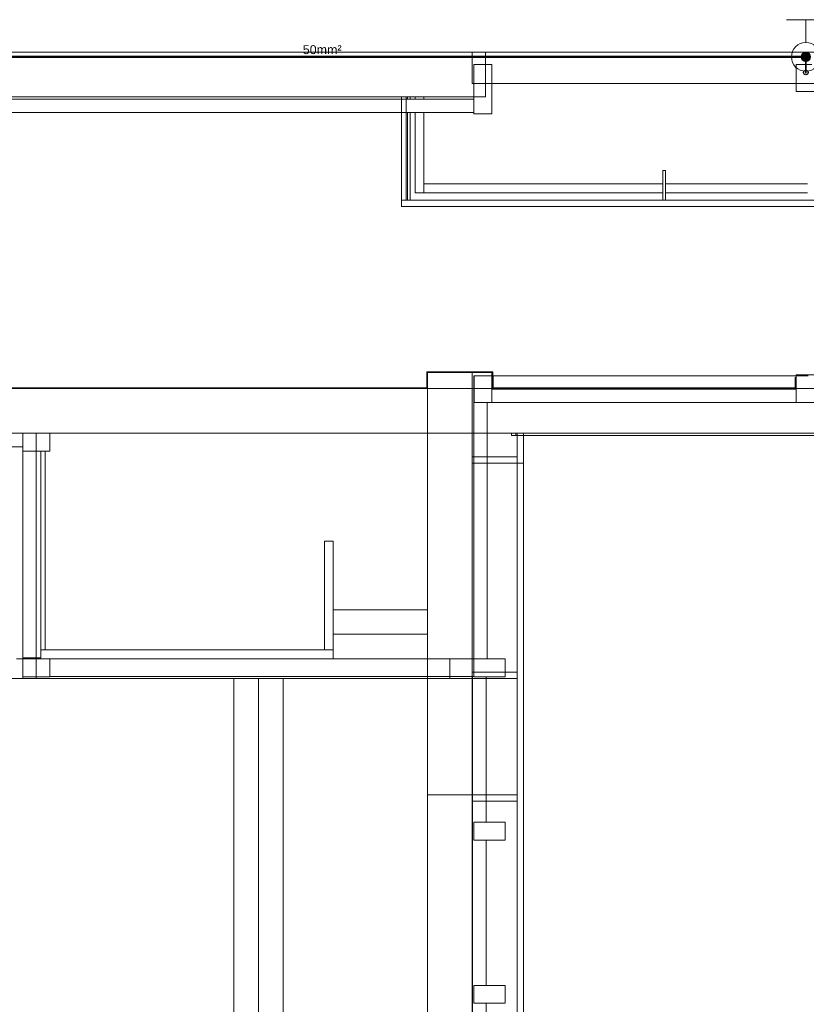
# Model space of a CAD drawing. Header units: millimetres. Extents: x 4477830 to 4478275, y -30323838 to -30323445.
# Tile 5 of 124: x 4477969 to 4477986, y -30323775 to -30323752. Entities that reach past the tile are written whole.
import ezdxf

# ---------------------------------------------------------------- set-up
doc = ezdxf.new("R2010")
doc.units = ezdxf.units.MM
doc.linetypes.add('NULL', pattern=[0])
for name, color, linetype, lineweight in [('IFC-Lance de escada-Contorno', 32, 'Continuous', 5), ('IFC-Parede padrão-Contorno', 44, 'Continuous', 5), ('IFC-Parede-Contorno', 42, 'Continuous', 5), ('IFC-Pilar-Contorno', 83, 'Continuous', 5), ('IFC-Viga-Contorno', 66, 'Continuous', 5), ('Nível 1', 7, 'Continuous', 0), ('P-Simbol', 5, 'Continuous', 20), ('PR-Condutos', 150, 'Continuous', 25), ('PR-Haste de aterramento', 9, 'Continuous', 18), ('PR-Textos conduto', 7, 'Continuous', 9)]:
    doc.layers.add(name, color=color, linetype=linetype, lineweight=lineweight)
doc.styles.add('ARIAL', font='arial.ttf')

msp = doc.modelspace()

# ---------------------------------------------------------------- hatches: boundary and pattern name
at = {"layer": 'P-Simbol', "linetype": 'Continuous'}
msp.add_hatch(color=5, dxfattribs=at).paths.add_polyline_path([(4477986.442, -30323753.325), (4477986.442, -30323753.316), (4477986.441, -30323753.307), (4477986.439, -30323753.298), (4477986.436, -30323753.29), (4477986.432, -30323753.281), (4477986.428, -30323753.273), (4477986.423, -30323753.265), (4477986.418, -30323753.258), (4477986.412, -30323753.251), (4477986.405, -30323753.245), (4477986.398, -30323753.24), (4477986.39, -30323753.235), (4477986.382, -30323753.23), (4477986.373, -30323753.227), (4477986.365, -30323753.224), (4477986.356, -30323753.222), (4477986.347, -30323753.221), (4477986.337, -30323753.221), (4477986.328, -30323753.221), (4477986.319, -30323753.222), (4477986.31, -30323753.224), (4477986.302, -30323753.227), (4477986.293, -30323753.23), (4477986.285, -30323753.235), (4477986.277, -30323753.24), (4477986.27, -30323753.245), (4477986.263, -30323753.251), (4477986.257, -30323753.258), (4477986.252, -30323753.265), (4477986.247, -30323753.273), (4477986.242, -30323753.281), (4477986.239, -30323753.29), (4477986.236, -30323753.298), (4477986.234, -30323753.307), (4477986.233, -30323753.316), (4477986.233, -30323753.325), (4477986.233, -30323753.335), (4477986.234, -30323753.344), (4477986.236, -30323753.353), (4477986.239, -30323753.361), (4477986.242, -30323753.37), (4477986.247, -30323753.378), (4477986.252, -30323753.386), (4477986.257, -30323753.393), (4477986.263, -30323753.4), (4477986.27, -30323753.406), (4477986.277, -30323753.411), (4477986.285, -30323753.416), (4477986.293, -30323753.42), (4477986.302, -30323753.424), (4477986.31, -30323753.427), (4477986.319, -30323753.429), (4477986.328, -30323753.43), (4477986.337, -30323753.43), (4477986.347, -30323753.43), (4477986.356, -30323753.429), (4477986.365, -30323753.427), (4477986.373, -30323753.424), (4477986.382, -30323753.42), (4477986.39, -30323753.416), (4477986.398, -30323753.411), (4477986.405, -30323753.406), (4477986.412, -30323753.4), (4477986.418, -30323753.393), (4477986.423, -30323753.386), (4477986.428, -30323753.378), (4477986.432, -30323753.37), (4477986.436, -30323753.361), (4477986.439, -30323753.353), (4477986.441, -30323753.344), (4477986.442, -30323753.335)])
at = {"layer": 'PR-Condutos', "linetype": 'Continuous', "true_color": 0x105689}
for points in [[(4477965.035, -30323753.317), (4477986.313, -30323753.318), (4477986.324, -30323753.317)], [(4477965.035, -30323753.318), (4477986.306, -30323753.319), (4477986.324, -30323753.318)], [(4477986.324, -30323753.319), (4477965.035, -30323753.319), (4477986.316, -30323753.322)], [(4477986.324, -30323753.322), (4477965.035, -30323753.322), (4477986.31, -30323753.325)], [(4477986.316, -30323753.329), (4477986.324, -30323753.325), (4477965.035, -30323753.325)], [(4477986.32, -30323753.331), (4477986.324, -30323753.329), (4477965.035, -30323753.329)], [(4477986.323, -30323753.333), (4477986.324, -30323753.331), (4477965.035, -30323753.331)], [(4477986.32, -30323753.333), (4477986.324, -30323753.333), (4477965.035, -30323753.333)], [(4477986.342, -30323753.318), (4477965.055, -30323753.317), (4477965.055, -30323753.318)], [(4477986.342, -30323753.319), (4477965.055, -30323753.318), (4477965.055, -30323753.319)], [(4477986.342, -30323753.322), (4477965.055, -30323753.319), (4477965.055, -30323753.322)], [(4477986.282, -30323753.325), (4477965.055, -30323753.322), (4477965.055, -30323753.325), (4477986.282, -30323753.325)], [(4477986.342, -30323753.329), (4477965.055, -30323753.325), (4477965.055, -30323753.329)], [(4477986.342, -30323753.331), (4477965.055, -30323753.329), (4477965.055, -30323753.331)], [(4477986.342, -30323753.333), (4477965.055, -30323753.331), (4477965.055, -30323753.333)], [(4477986.249, -30323753.333), (4477965.055, -30323753.333), (4477965.055, -30323753.333)], [(4477986.337, -30323753.274), (4477986.299, -30323753.419), (4477986.376, -30323753.419)], [(4477986.331, -30323753.333), (4477986.33, -30323753.317), (4477986.33, -30323753.673)], [(4477986.331, -30323753.667), (4477986.331, -30323753.333), (4477986.33, -30323753.672)], [(4477986.333, -30323753.317), (4477986.331, -30323753.317), (4477986.331, -30323753.667)], [(4477986.333, -30323753.667), (4477986.333, -30323753.339), (4477986.331, -30323753.669)], [(4477986.342, -30323753.317), (4477986.333, -30323753.317), (4477986.333, -30323753.666), (4477986.336, -30323753.341), (4477986.337, -30323753.668), (4477986.34, -30323753.343), (4477986.34, -30323753.668)], [(4477986.355, -30323753.319), (4477986.333, -30323753.322), (4478000.755, -30323753.325), (4478000.755, -30323753.322)], [(4478000.747, -30323753.329), (4478000.755, -30323753.325), (4477986.333, -30323753.325)], [(4477986.342, -30323753.467), (4477986.342, -30323753.317), (4477986.34, -30323753.668)], [(4477986.343, -30323753.668), (4477986.343, -30323753.338), (4477986.34, -30323753.666)], [(4477986.345, -30323753.317), (4477986.342, -30323753.317), (4477986.342, -30323753.467), (4477986.343, -30323753.338), (4477986.343, -30323753.67)], [(4477986.345, -30323753.67), (4477986.345, -30323753.333), (4477986.343, -30323753.667)], [(4477986.345, -30323753.333), (4477986.345, -30323753.673), (4477986.345, -30323753.674)], [(4477986.345, -30323753.333), (4477986.345, -30323753.672), (4477986.345, -30323753.337)], [(4477986.337, -30323753.666), (4477986.336, -30323753.341), (4477986.334, -30323753.667)], [(4477986.34, -30323753.666), (4477986.34, -30323753.34), (4477986.337, -30323753.666)], [(4477986.345, -30323753.408), (4477986.345, -30323753.671), (4477986.345, -30323753.673)]]:
    msp.add_hatch(color=146, dxfattribs=at).paths.add_polyline_path(points)

# ---------------------------------------------------------------- linework, layer by layer
at = {"layer": 'IFC-Lance de escada-Contorno', "color": 8, "lineweight": 5}
for p, q in [((4477975.757, -30323765.713), (4477977.868, -30323765.713)), ((4477975.757, -30323766.812), (4477975.757, -30323766.263)), ((4477975.757, -30323766.263), (4477977.868, -30323766.263)), ((4477973.532, -30323781.511), (4477973.532, -30323767.253)), ((4477974.082, -30323781.511), (4477974.082, -30323767.253)), ((4477974.632, -30323781.511), (4477974.632, -30323767.253))]:
    msp.add_line(p, q, dxfattribs=at)
at = {"layer": 'IFC-Parede padrão-Contorno', "color": 8, "lineweight": 5}
for p, q in [((4477966.466, -30323753.219), (4477971.786, -30323753.219)), ((4477971.786, -30323753.219), (4477979.163, -30323753.219)), ((4477979.163, -30323753.638), (4477979.163, -30323753.219)), ((4477979.163, -30323754.219), (4477979.163, -30323753.638)), ((4477966.466, -30323754.219), (4477973.843, -30323754.219)), ((4477973.843, -30323754.219), (4477979.163, -30323754.219)), ((4477977.287, -30323754.334), (4477977.287, -30323754.219)), ((4477977.387, -30323756.419), (4477977.387, -30323754.219)), ((4477977.417, -30323754.273), (4477977.417, -30323754.219)), ((4477977.477, -30323754.273), (4477977.477, -30323754.219)), ((4477977.587, -30323754.273), (4477977.587, -30323754.219)), ((4477977.787, -30323754.273), (4477977.787, -30323754.219)), ((4477977.287, -30323756.534), (4477977.287, -30323754.334)), ((4477977.417, -30323756.534), (4477977.417, -30323754.573)), ((4477977.477, -30323756.534), (4477977.477, -30323754.573)), ((4477977.587, -30323756.373), (4477977.587, -30323754.573)), ((4477977.787, -30323756.373), (4477977.787, -30323754.573)), ((4477983.137, -30323756.534), (4477983.137, -30323755.874)), ((4477983.137, -30323755.874), (4477983.197, -30323755.874)), ((4477983.197, -30323756.534), (4477983.197, -30323755.874)), ((4477983.197, -30323756.173), (4477986.377, -30323756.173)), ((4477977.387, -30323756.534), (4477977.387, -30323756.419)), ((4477977.587, -30323756.373), (4477977.787, -30323756.373)), ((4477983.197, -30323756.373), (4477986.377, -30323756.373)), ((4477977.287, -30323756.534), (4477993.232, -30323756.534)), ((4477977.287, -30323756.541), (4477977.287, -30323756.534)), ((4477977.287, -30323756.674), (4477977.287, -30323756.541)), ((4477977.287, -30323756.674), (4477978.12, -30323756.674)), ((4477978.12, -30323756.674), (4477994.066, -30323756.674)), ((4477977.848, -30323760.379), (4477977.856, -30323760.379)), ((4477977.848, -30323760.621), (4477977.848, -30323760.379)), ((4477977.856, -30323760.379), (4477977.868, -30323760.379)), ((4477977.868, -30323760.379), (4477978.384, -30323760.379)), ((4477977.868, -30323760.518), (4477977.868, -30323760.379)), ((4477977.868, -30323760.399), (4477978.792, -30323760.399)), ((4477978.384, -30323760.379), (4477979.308, -30323760.379)), ((4477978.792, -30323760.399), (4477979.308, -30323760.399)), ((4477979.308, -30323760.379), (4477979.315, -30323760.379)), ((4477979.308, -30323760.608), (4477979.308, -30323760.379)), ((4477979.315, -30323760.379), (4477979.328, -30323760.379)), ((4477979.328, -30323760.511), (4477979.328, -30323760.379)), ((4477979.328, -30323760.739), (4477979.328, -30323760.511)), ((4477986.097, -30323760.509), (4477986.104, -30323760.509)), ((4477986.097, -30323760.656), (4477986.097, -30323760.509)), ((4477986.104, -30323760.509), (4477986.117, -30323760.509)), ((4477986.117, -30323760.463), (4477986.117, -30323760.45)), ((4477986.117, -30323760.45), (4477986.267, -30323760.45)), ((4477986.117, -30323760.47), (4477986.117, -30323760.463)), ((4477986.117, -30323760.47), (4477986.387, -30323760.47)), ((4477986.117, -30323760.593), (4477986.117, -30323760.509)), ((4477986.267, -30323760.45), (4477986.537, -30323760.45)), ((4477966.466, -30323760.739), (4477970.543, -30323760.739)), ((4477966.466, -30323760.759), (4477971.911, -30323760.759)), ((4477970.543, -30323760.739), (4477977.868, -30323760.739)), ((4477977.848, -30323760.759), (4477977.848, -30323760.621)), ((4477979.308, -30323760.739), (4477981.773, -30323760.739)), ((4477981.773, -30323760.739), (4477986.117, -30323760.739)), ((4477986.097, -30323760.739), (4477986.097, -30323760.656)), ((4477986.117, -30323760.739), (4477986.117, -30323760.679)), ((4477968.807, -30323762.159), (4477968.807, -30323761.759)), ((4477969.107, -30323766.446), (4477969.107, -30323761.759)), ((4477979.877, -30323763.953), (4477979.877, -30323761.759)), ((4477980.017, -30323763.953), (4477980.017, -30323761.759)), ((4477968.807, -30323766.845), (4477968.807, -30323762.159)), ((4477969.307, -30323766.613), (4477969.307, -30323762.16)), ((4477979.877, -30323766.925), (4477979.877, -30323763.953)), ((4477980.017, -30323766.925), (4477980.017, -30323763.953)), ((4477975.557, -30323766.613), (4477975.557, -30323764.177)), ((4477975.557, -30323764.177), (4477975.757, -30323764.177)), ((4477975.757, -30323766.613), (4477975.757, -30323764.177)), ((4477969.107, -30323766.845), (4477969.107, -30323766.446)), ((4477969.207, -30323766.613), (4477975.757, -30323766.613)), ((4477975.757, -30323766.812), (4477975.757, -30323766.613)), ((4477968.664, -30323766.813), (4477968.807, -30323766.813)), ((4477968.807, -30323767.226), (4477968.807, -30323766.813)), ((4477969.107, -30323767.023), (4477969.107, -30323766.813)), ((4477969.107, -30323766.813), (4477969.458, -30323766.813)), ((4477969.107, -30323767.023), (4477969.107, -30323766.845)), ((4477969.458, -30323766.813), (4477969.728, -30323766.813)), ((4477969.728, -30323766.813), (4477977.231, -30323766.813)), ((4477977.231, -30323766.813), (4477977.904, -30323766.813)), ((4477977.904, -30323766.813), (4477978.363, -30323766.813)), ((4477978.363, -30323767.044), (4477978.363, -30323766.813)), ((4477979.877, -30323768.489), (4477979.877, -30323766.925)), ((4477980.017, -30323767.253), (4477980.017, -30323766.925)), ((4477968.807, -30323767.253), (4477968.807, -30323767.023)), ((4477969.107, -30323767.253), (4477969.107, -30323767.023)), ((4477978.363, -30323767.253), (4477978.363, -30323767.044)), ((4477978.868, -30323767.113), (4477979.326, -30323767.113)), ((4477979.326, -30323767.113), (4477979.877, -30323767.113)), ((4477966.61, -30323767.253), (4477968.807, -30323767.253)), ((4477968.807, -30323767.253), (4477968.952, -30323767.253)), ((4477968.952, -30323767.253), (4477969.107, -30323767.253)), ((4477969.107, -30323767.253), (4477969.728, -30323767.253)), ((4477969.728, -30323767.253), (4477970.401, -30323767.253)), ((4477970.401, -30323767.253), (4477977.904, -30323767.253)), ((4477977.904, -30323767.253), (4477978.104, -30323767.253)), ((4477978.104, -30323767.253), (4477978.363, -30323767.253)), ((4477978.868, -30323767.253), (4477979.419, -30323767.253)), ((4477979.419, -30323767.253), (4477979.877, -30323767.253)), ((4477980.017, -30323769.377), (4477980.017, -30323767.253)), ((4477980.017, -30323769.86), (4477980.017, -30323767.734)), ((4477979.877, -30323770.94), (4477979.877, -30323768.489)), ((4477980.017, -30323778.458), (4477980.017, -30323769.377)), ((4477978.868, -30323769.86), (4477979.326, -30323769.86)), ((4477979.326, -30323769.86), (4477979.877, -30323769.86)), ((4477978.868, -30323770), (4477979.419, -30323770)), ((4477979.419, -30323770), (4477979.877, -30323770)), ((4477979.877, -30323780.022), (4477979.877, -30323770.94))]:
    msp.add_line(p, q, dxfattribs=at)
at = {"layer": 'IFC-Parede-Contorno', "color": 8, "lineweight": 5}
for p, q in [((4477978.868, -30323753.619), (4477978.868, -30323753.219)), ((4477978.868, -30323753.219), (4477983.136, -30323753.219)), ((4477983.136, -30323753.219), (4477988.803, -30323753.219)), ((4477978.868, -30323753.919), (4477978.868, -30323753.619)), ((4477978.868, -30323753.919), (4477979.002, -30323753.919)), ((4477979.002, -30323753.919), (4477979.101, -30323753.919)), ((4477979.101, -30323753.919), (4477981.403, -30323753.919)), ((4477979.307, -30323753.919), (4477983.172, -30323753.919)), ((4477981.403, -30323753.919), (4477986.117, -30323753.919)), ((4477986.117, -30323753.919), (4477986.745, -30323753.919)), ((4477977.787, -30323756.173), (4477983.137, -30323756.173)), ((4477977.787, -30323756.373), (4477983.137, -30323756.373)), ((4477977.868, -30323764.226), (4477977.868, -30323760.399)), ((4477978.373, -30323760.399), (4477978.868, -30323760.399)), ((4477978.868, -30323764.226), (4477978.868, -30323760.399)), ((4477971.911, -30323760.759), (4478000.573, -30323760.759)), ((4477977.868, -30323760.759), (4477977.868, -30323760.679)), ((4477978.868, -30323760.759), (4477978.868, -30323760.679)), ((4477966.59, -30323761.759), (4478000.573, -30323761.759)), ((4477977.868, -30323766.812), (4477977.868, -30323761.759)), ((4477978.868, -30323762.289), (4477978.868, -30323761.759)), ((4477979.747, -30323761.812), (4477979.747, -30323761.759)), ((4477979.747, -30323761.812), (4477979.844, -30323761.812)), ((4477979.844, -30323761.759), (4477980.957, -30323761.759)), ((4477979.844, -30323761.771), (4477979.844, -30323761.759)), ((4477979.844, -30323761.812), (4477979.844, -30323761.771)), ((4477979.844, -30323761.812), (4477980.957, -30323761.812)), ((4477980.957, -30323761.759), (4477982.962, -30323761.759)), ((4477980.957, -30323761.812), (4477982.962, -30323761.812)), ((4477982.962, -30323761.759), (4478020.093, -30323761.759)), ((4477982.962, -30323761.812), (4478017.519, -30323761.812)), ((4477978.868, -30323762.289), (4477978.901, -30323762.289)), ((4477978.868, -30323762.289), (4477979.516, -30323762.289)), ((4477979.201, -30323762.289), (4477979.877, -30323762.289)), ((4477979.516, -30323762.289), (4477979.877, -30323762.289)), ((4477978.868, -30323766.812), (4477978.868, -30323762.429)), ((4477978.868, -30323762.429), (4477978.901, -30323762.429)), ((4477978.868, -30323762.429), (4477979.149, -30323762.429)), ((4477979.149, -30323762.429), (4477980.017, -30323762.429)), ((4477979.201, -30323762.429), (4477979.877, -30323762.429)), ((4477977.868, -30323767.032), (4477977.868, -30323764.226)), ((4477978.868, -30323767.032), (4477978.868, -30323764.226)), ((4477977.868, -30323767.231), (4477977.868, -30323767.032)), ((4477977.868, -30323775.823), (4477977.868, -30323767.231)), ((4477978.868, -30323769.555), (4477978.868, -30323767.032)), ((4477977.868, -30323767.253), (4477977.904, -30323767.253)), ((4477977.868, -30323767.253), (4477977.904, -30323767.253)), ((4477978.363, -30323767.253), (4477978.868, -30323767.253)), ((4477978.363, -30323767.253), (4477978.868, -30323767.253)), ((4477978.868, -30323769.86), (4477978.868, -30323767.253)), ((4477978.868, -30323769.86), (4477978.868, -30323767.734)), ((4477978.868, -30323769.833), (4477978.868, -30323767.734)), ((4477978.868, -30323769.73), (4477978.868, -30323769.555)), ((4477977.868, -30323769.86), (4477978.868, -30323769.86)), ((4477978.868, -30323777.414), (4477978.868, -30323769.73)), ((4477978.868, -30323779.378), (4477978.868, -30323770))]:
    msp.add_line(p, q, dxfattribs=at)
at = {"layer": 'IFC-Pilar-Contorno', "color": 8, "lineweight": 5}
for p, q in [((4477978.907, -30323753.499), (4477978.918, -30323753.499)), ((4477978.907, -30323753.516), (4477978.907, -30323753.499)), ((4477978.907, -30323754.567), (4477978.907, -30323753.516)), ((4477978.918, -30323753.499), (4477979.3, -30323753.499)), ((4477979.3, -30323753.499), (4477979.307, -30323753.499)), ((4477979.307, -30323753.53), (4477979.307, -30323753.499)), ((4477979.307, -30323753.547), (4477979.307, -30323753.53)), ((4477979.307, -30323754.599), (4477979.307, -30323753.547)), ((4477986.117, -30323753.498), (4477986.33, -30323753.498)), ((4477986.117, -30323753.562), (4477986.117, -30323753.498)), ((4477986.33, -30323753.498), (4477986.474, -30323753.498)), ((4477986.117, -30323753.778), (4477986.117, -30323753.562)), ((4477986.117, -30323754.098), (4477986.117, -30323753.778)), ((4477978.907, -30323754.599), (4477978.907, -30323754.567)), ((4477978.907, -30323754.599), (4477979.289, -30323754.599)), ((4477979.289, -30323754.599), (4477979.295, -30323754.599)), ((4477979.295, -30323754.599), (4477979.307, -30323754.599)), ((4477978.908, -30323760.47), (4477979.143, -30323760.47)), ((4477978.908, -30323760.531), (4477978.908, -30323760.47)), ((4477978.908, -30323760.718), (4477978.908, -30323760.531)), ((4477979.143, -30323760.47), (4477979.267, -30323760.47)), ((4477979.267, -30323760.47), (4477979.308, -30323760.47)), ((4477979.308, -30323760.822), (4477979.308, -30323760.47)), ((4477986.117, -30323760.532), (4477986.117, -30323760.47)), ((4477986.117, -30323760.679), (4477986.117, -30323760.532)), ((4477978.908, -30323761.07), (4477978.908, -30323760.718)), ((4477986.117, -30323761.07), (4477986.117, -30323760.719)), ((4477979.308, -30323761.07), (4477979.308, -30323760.883)), ((4477978.908, -30323761.07), (4477979.032, -30323761.07)), ((4477979.073, -30323761.07), (4477979.308, -30323761.07)), ((4477986.117, -30323761.07), (4477986.241, -30323761.07)), ((4477986.241, -30323761.07), (4477986.283, -30323761.07)), ((4477986.283, -30323761.07), (4477986.517, -30323761.07)), ((4477968.807, -30323762.16), (4477968.807, -30323761.943)), ((4477969.407, -30323761.976), (4477969.407, -30323761.76)), ((4477968.872, -30323762.16), (4477969.082, -30323762.16)), ((4477969.082, -30323762.16), (4477969.407, -30323762.16)), ((4477969.407, -30323762.019), (4477969.407, -30323761.976)), ((4477969.407, -30323762.16), (4477969.407, -30323762.019)), ((4477969.028, -30323766.813), (4477969.346, -30323766.813)), ((4477969.407, -30323767.172), (4477969.407, -30323766.96)), ((4477978.907, -30323766.855), (4477978.907, -30323766.813)), ((4477978.907, -30323766.813), (4477979.287, -30323766.813)), ((4477978.907, -30323767.213), (4477978.907, -30323766.996)), ((4477979.287, -30323766.813), (4477979.361, -30323766.813)), ((4477979.361, -30323766.813), (4477979.607, -30323766.813)), ((4477979.607, -30323767.031), (4477979.607, -30323766.813)), ((4477968.807, -30323767.213), (4477969.125, -30323767.213)), ((4477969.125, -30323767.213), (4477969.187, -30323767.213)), ((4477969.187, -30323767.213), (4477969.407, -30323767.213)), ((4477969.407, -30323767.213), (4477969.407, -30323767.172)), ((4477978.981, -30323767.213), (4477979.226, -30323767.213)), ((4477979.226, -30323767.213), (4477979.607, -30323767.213)), ((4477979.607, -30323767.073), (4477979.607, -30323767.031)), ((4477979.607, -30323767.213), (4477979.607, -30323767.073)), ((4477978.907, -30323770.473), (4477979.291, -30323770.473)), ((4477979.291, -30323770.473), (4477979.361, -30323770.473)), ((4477979.361, -30323770.473), (4477979.607, -30323770.473)), ((4477979.607, -30323770.693), (4477979.607, -30323770.473)), ((4477978.907, -30323770.873), (4477978.907, -30323770.654)), ((4477979.607, -30323770.733), (4477979.607, -30323770.693)), ((4477979.607, -30323770.873), (4477979.607, -30323770.733)), ((4477978.977, -30323770.873), (4477979.223, -30323770.873)), ((4477979.223, -30323770.873), (4477979.607, -30323770.873)), ((4477978.907, -30323774.13), (4477979.291, -30323774.13)), ((4477979.291, -30323774.13), (4477979.361, -30323774.13)), ((4477979.361, -30323774.13), (4477979.607, -30323774.13)), ((4477979.607, -30323774.35), (4477979.607, -30323774.13)), ((4477978.907, -30323774.53), (4477978.907, -30323774.311)), ((4477979.607, -30323774.39), (4477979.607, -30323774.35)), ((4477979.607, -30323774.53), (4477979.607, -30323774.39)), ((4477978.977, -30323774.53), (4477979.223, -30323774.53)), ((4477979.223, -30323774.53), (4477979.607, -30323774.53))]:
    msp.add_line(p, q, dxfattribs=at)
at = {"layer": 'IFC-Viga-Contorno', "color": 8, "lineweight": 5}
for p, q in [((4477966.863, -30323754.273), (4477974.089, -30323754.273)), ((4477974.089, -30323754.273), (4477978.907, -30323754.273)), ((4477966.863, -30323754.573), (4477971.681, -30323754.573)), ((4477971.681, -30323754.573), (4477978.907, -30323754.573)), ((4477978.907, -30323754.573), (4477978.907, -30323754.453)), ((4477978.901, -30323760.759), (4477978.901, -30323760.47)), ((4477978.901, -30323760.47), (4477978.908, -30323760.47)), ((4477978.908, -30323760.47), (4477978.908, -30323760.47)), ((4477979.333, -30323760.47), (4477986.117, -30323760.47)), ((4477979.333, -30323760.739), (4477979.333, -30323760.47)), ((4477978.901, -30323764.395), (4477978.901, -30323760.77)), ((4477978.901, -30323760.77), (4477978.904, -30323760.77)), ((4477978.904, -30323760.77), (4477978.908, -30323760.77)), ((4477979.308, -30323760.89), (4477979.308, -30323760.77)), ((4477979.308, -30323760.77), (4477983.393, -30323760.77)), ((4477983.393, -30323760.77), (4477986.117, -30323760.77)), ((4477979.025, -30323761.07), (4477979.201, -30323761.07)), ((4477979.201, -30323763.367), (4477979.201, -30323761.07)), ((4477979.308, -30323761.07), (4477982.031, -30323761.07)), ((4477982.031, -30323761.07), (4477986.117, -30323761.07)), ((4477979.201, -30323762.289), (4477979.201, -30323761.759)), ((4477967.581, -30323762.06), (4477968.807, -30323762.06)), ((4477968.807, -30323762.16), (4477969.047, -30323762.16)), ((4477969.047, -30323762.16), (4477969.207, -30323762.16)), ((4477969.207, -30323764.936), (4477969.207, -30323762.16)), ((4477979.201, -30323766.809), (4477979.201, -30323762.429)), ((4477979.201, -30323766.813), (4477979.201, -30323763.367)), ((4477978.901, -30323766.812), (4477978.901, -30323764.395)), ((4477969.207, -30323766.788), (4477969.207, -30323764.936)), ((4477968.807, -30323766.788), (4477968.967, -30323766.788)), ((4477968.967, -30323766.788), (4477969.207, -30323766.788)), ((4477968.807, -30323766.812), (4477974.864, -30323766.812)), ((4477968.807, -30323766.813), (4477969.167, -30323766.813)), ((4477969.107, -30323766.813), (4477969.407, -30323766.813)), ((4477969.407, -30323766.813), (4477969.407, -30323766.813)), ((4477969.407, -30323767.053), (4477969.407, -30323766.813)), ((4477971.911, -30323766.812), (4477977.542, -30323766.812)), ((4477974.864, -30323766.812), (4477978.901, -30323766.812)), ((4477978.901, -30323766.812), (4477978.903, -30323766.815)), ((4477978.901, -30323766.812), (4477978.904, -30323766.817)), ((4477978.903, -30323766.815), (4477978.907, -30323766.82)), ((4477978.904, -30323766.817), (4477978.907, -30323766.82)), ((4477978.907, -30323767.055), (4477978.907, -30323766.82)), ((4477969.407, -30323767.212), (4477969.407, -30323767.053)), ((4477969.407, -30323767.212), (4477975.107, -30323767.212)), ((4477975.107, -30323767.212), (4477978.907, -30323767.212)), ((4477978.877, -30323772.654), (4477978.877, -30323767.212)), ((4477978.907, -30323767.213), (4477979.082, -30323767.213)), ((4477979.177, -30323769.332), (4477979.177, -30323767.213)), ((4477979.177, -30323770.473), (4477979.177, -30323769.332)), ((4477978.907, -30323770.733), (4477978.907, -30323770.473)), ((4477978.907, -30323770.873), (4477979.082, -30323770.873)), ((4477979.177, -30323772.99), (4477979.177, -30323770.873)), ((4477978.877, -30323782.759), (4477978.877, -30323772.654)), ((4477979.177, -30323774.13), (4477979.177, -30323772.99)), ((4477978.907, -30323774.39), (4477978.907, -30323774.13)), ((4477978.907, -30323774.53), (4477979.082, -30323774.53)), ((4477979.177, -30323777.038), (4477979.177, -30323774.53))]:
    msp.add_line(p, q, dxfattribs=at)
at = {"layer": 'Nível 1', "color": 8, "lineweight": 5}
msp.add_line((4477986.117, -30323754.098), (4477986.517, -30323754.098), dxfattribs=at)
at = {"layer": 'P-Simbol'}
for p, q in [((4477986.77, -30323752.491), (4477985.904, -30323752.491)), ((4477986.337, -30323752.491), (4477986.337, -30323753.003)), ((4477986.233, -30323753.325), (4477986.015, -30323753.325))]:
    msp.add_line(p, q, dxfattribs=at)
for radius in [0.322, 0.105, 0.105, 0.105]:
    msp.add_circle((4477986.337, -30323753.325), radius, dxfattribs=at)
at = {"layer": 'PR-Condutos'}
for p, q in [((4477986.314, -30323753.317), (4477965.035, -30323753.317)), ((4477965.055, -30323753.333), (4477986.249, -30323753.333)), ((4477986.249, -30323753.333), (4477986.342, -30323753.333)), ((4477986.324, -30323753.317), (4477986.314, -30323753.317)), ((4477986.324, -30323753.317), (4477986.324, -30323753.317)), ((4477986.33, -30323753.317), (4477986.33, -30323753.333)), ((4477986.33, -30323753.333), (4477986.33, -30323753.337)), ((4477986.33, -30323753.337), (4477986.33, -30323753.673)), ((4477986.405, -30323753.317), (4477986.333, -30323753.317)), ((4477986.345, -30323753.337), (4477986.345, -30323753.333)), ((4477986.345, -30323753.674), (4477986.345, -30323753.337)), ((4477986.33, -30323753.671), (4477986.329, -30323753.674)), ((4477986.329, -30323753.674), (4477986.33, -30323753.677)), ((4477986.332, -30323753.668), (4477986.33, -30323753.671)), ((4477986.33, -30323753.677), (4477986.332, -30323753.68)), ((4477986.335, -30323753.667), (4477986.332, -30323753.668)), ((4477986.332, -30323753.68), (4477986.335, -30323753.682)), ((4477986.338, -30323753.666), (4477986.335, -30323753.667)), ((4477986.335, -30323753.682), (4477986.338, -30323753.682)), ((4477986.341, -30323753.667), (4477986.338, -30323753.666)), ((4477986.338, -30323753.682), (4477986.341, -30323753.681)), ((4477986.344, -30323753.669), (4477986.341, -30323753.667)), ((4477986.341, -30323753.681), (4477986.344, -30323753.679)), ((4477986.345, -30323753.673), (4477986.344, -30323753.669)), ((4477986.344, -30323753.678), (4477986.345, -30323753.676)), ((4477986.344, -30323753.679), (4477986.344, -30323753.678)), ((4477986.345, -30323753.675), (4477986.345, -30323753.673)), ((4477986.345, -30323753.675), (4477986.345, -30323753.674)), ((4477986.345, -30323753.676), (4477986.345, -30323753.675))]:
    msp.add_line(p, q, dxfattribs=at)
msp.add_lwpolyline([(4477986.337, -30323753.624), (4477986.337, -30323753.274)], dxfattribs=at)
msp.add_circle((4477986.337, -30323753.674), 0.05, dxfattribs=at)
at = {"layer": 'PR-Haste de aterramento'}
for p, q in [((4477986.33, -30323753.314), (4477986.324, -30323753.317)), ((4477986.324, -30323753.317), (4477986.324, -30323753.319)), ((4477986.324, -30323753.319), (4477986.324, -30323753.327)), ((4477986.324, -30323753.327), (4477986.324, -30323753.333)), ((4477986.324, -30323753.333), (4477986.33, -30323753.337)), ((4477986.331, -30323753.313), (4477986.33, -30323753.314)), ((4477986.332, -30323753.313), (4477986.331, -30323753.313)), ((4477986.333, -30323753.312), (4477986.332, -30323753.313)), ((4477986.334, -30323753.312), (4477986.333, -30323753.312)), ((4477986.337, -30323753.31), (4477986.334, -30323753.312)), ((4477986.341, -30323753.311), (4477986.337, -30323753.31)), ((4477986.342, -30323753.312), (4477986.341, -30323753.311)), ((4477986.343, -30323753.312), (4477986.342, -30323753.312)), ((4477986.344, -30323753.313), (4477986.343, -30323753.312)), ((4477986.345, -30323753.314), (4477986.344, -30323753.313)), ((4477986.349, -30323753.316), (4477986.345, -30323753.314)), ((4477986.345, -30323753.337), (4477986.35, -30323753.334))]:
    msp.add_line(p, q, dxfattribs=at)

# ---------------------------------------------------------------- texts
at = {"layer": 'PR-Textos conduto', "linetype": 'NULL', "insert": (4477975.508, -30323753.265), "char_height": 0.2, "width": 1.73841, "attachment_point": 8, "line_spacing_factor": 0.6, "style": 'ARIAL'}
msp.add_mtext('50mm²', dxfattribs=at)

doc.saveas('drawing.dxf')
